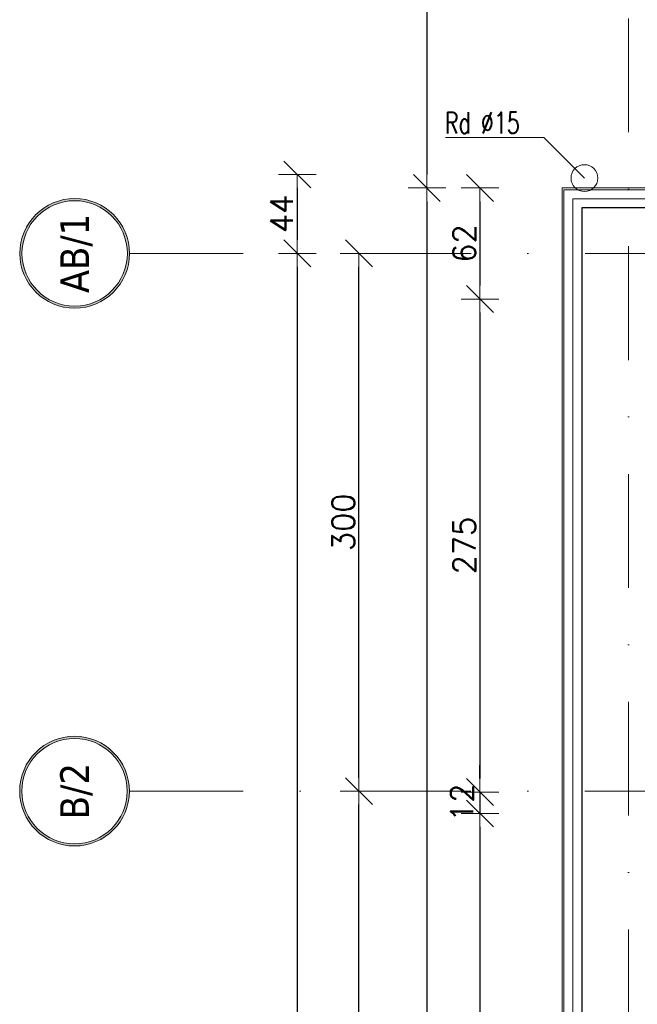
# Model space of a CAD drawing. Header units: millimetres. Extents: x 28291 to 177760, y -399809 to -170937.
# Tile 103 of 256: x 48578 to 48923, y -194758 to -194209. Entities that reach past the tile are written whole.
import ezdxf
from ezdxf.enums import TextEntityAlignment as Align

# ---------------------------------------------------------------- set-up
doc = ezdxf.new("R2010")
doc.units = ezdxf.units.MM
doc.linetypes.add('DASHDOT', pattern=[25.4, 12.7, -6.35, 0, -6.35])
doc.layers.get('0').update_dxf_attribs({"lineweight": 0})
for name, color, linetype, lineweight in [('!! 0_ Istn-sciany', 3, 'Continuous', 30), ('!! 0_ Istn-widok', 1, 'Continuous', 15), ('!! 0_ Opis', 8, 'Continuous', 13), ('!! wymiary osi', 250, 'Continuous', 9), ('0-osie-liniA', 14, 'DASHDOT', 5), ('0-osie-tx', 66, 'Continuous', 9)]:
    doc.layers.add(name, color=color, linetype=linetype, lineweight=lineweight)
doc.layers.add('!! 1_tynk zewn nowy wykon.', color=7, linetype='Continuous', lineweight=13, true_color=0x949494)
doc.layers.add('!! 2_remont ocieplenie wykon', color=7, linetype='Continuous', lineweight=13, true_color=0x949494)
doc.styles.add('ARCHETYP', font='romans.shx', dxfattribs={"height": 15})
doc.styles.add('TAHOMA', font='tahoma.ttf')
doc.styles.add('TXT', font='simplex.shx')
doc.linetypes.add('ZIGZAG', pattern='A,0.00254,-5.08,[131,ltypeshp.shx,S=5.08,R=0,X=-5.08,Y=0],-10.16,[131,ltypeshp.shx,S=5.08,R=180,X=5.08,Y=0],-5.08', length=20.32254)
doc.dimstyles.new('DIM50', dxfattribs={"dimscale": 5, "dimtxt": 2.5, "dimasz": 1.5, "dimexe": 0, "dimexo": 0, "dimgap": 0.5, "dimtad": 1, "dimdec": 4, "dimrnd": 0.5, "dimdsep": 46, "dimtxsty": 'TXT', "dimblk1": 'TICK1', "dimblk2": 'TICK1', "dimsah": 1, "dimcen": 0, "dimse1": 1, "dimse2": 1, "dimclrd": 1, "dimclre": 7, "dimclrt": 9, "dimadec": 0, "dimazin": 0, "dimtfac": 1, "dimtdec": 4, "dimtmove": 2, "dimatfit": 3, "dimldrblk": 'TICK1', "dimfxl": 1, "dimtolj": 1, "dimarcsym": 0})

# ---------------------------------------------------------------- blocks, each defined once
blk = doc.blocks.new('*U80')
h = blk.add_hatch(color=256)
edge = h.paths.add_edge_path()
edge.add_arc((0, 0), 30.6, 0, 360)
edge = h.paths.add_edge_path(flags=17)
edge.add_arc((0, 0), 29.4, 0, 360)
for radius in [30.6, 29.4]:
    blk.add_circle((0, 0), radius)
at = {"style": 'TAHOMA', "flags": 8}
blk.add_attdef('ANSICHTSNUMMER', text='', height=16, dxfattribs=at).set_placement((0, 0), align=Align.MIDDLE_CENTER)
blk = doc.blocks.new('TICK1')
at = {"color": 2}
blk.add_line((-1, -1), (1, 1), dxfattribs=at)
at = {"color": 0}
for p, q in [((0, -1.4), (0, 1.4)), ((0, 0), (-1, 0))]:
    blk.add_line(p, q, dxfattribs=at)
blk = doc.blocks.new('*D3721')
at = {"layer": '!! wymiary osi', "color": 1, "lineweight": -2, "transparency": 16777216}
blk.add_line((48732.98, -194409.59), (48732.98, -195655.59), dxfattribs=at)
at = {"layer": 'DEFPOINTS', "color": 0, "transparency": 16777216}
for p in [(48761.96, -194402.09), (48732.98, -195663.09), (48761.96, -195663.09)]:
    blk.add_point(p, dxfattribs=at)
at = {"layer": '!! wymiary osi', "color": 1, "lineweight": -2, "transparency": 16777216, "xscale": 7.5, "yscale": 7.5, "zscale": 7.5}
for p, rotation in [((48732.98, -194402.09), 90), ((48732.98, -195663.09), 270)]:
    blk.add_blockref('TICK1', p, dxfattribs=dict(at, rotation=rotation))
at = {"layer": '!! wymiary osi', "color": 9, "transparency": 16777216, "insert": (48724.23, -195032.59), "char_height": 12.5, "attachment_point": 5, "rotation": 90, "style": 'TXT'}
blk.add_mtext('\\A1;1261', dxfattribs=at)
blk = doc.blocks.new('*D3723')
at = {"layer": '!! wymiary osi', "color": 1, "lineweight": -2, "transparency": 16777216}
blk.add_line((48767.37, -194994.59), (48767.37, -194709.59), dxfattribs=at)
at = {"layer": 'DEFPOINTS', "color": 0, "transparency": 16777216}
for p in [(48767.37, -194702.09), (48767.37, -194702.09), (48799.55, -195002.09)]:
    blk.add_point(p, dxfattribs=at)
at = {"layer": '!! wymiary osi', "color": 1, "lineweight": -2, "transparency": 16777216, "xscale": 7.5, "yscale": 7.5, "zscale": 7.5}
for p, rotation in [((48767.37, -194702.09), 90), ((48767.37, -195002.09), 270)]:
    blk.add_blockref('TICK1', p, dxfattribs=dict(at, rotation=rotation))
at = {"layer": '!! wymiary osi', "color": 9, "transparency": 16777216, "insert": (48758.62, -194852.09), "char_height": 12.5, "attachment_point": 5, "rotation": 90, "style": 'TXT'}
blk.add_mtext('\\A1;300', dxfattribs=at)
blk = doc.blocks.new('*D3724')
at = {"layer": '!! wymiary osi', "color": 1, "lineweight": -2, "transparency": 16777216}
blk.add_line((48767.37, -194694.59), (48767.37, -194409.59), dxfattribs=at)
at = {"layer": 'DEFPOINTS', "color": 0, "transparency": 16777216}
for p in [(48767.37, -194402.09), (48767.37, -194402.09), (48767.37, -194702.09)]:
    blk.add_point(p, dxfattribs=at)
at = {"layer": '!! wymiary osi', "color": 1, "lineweight": -2, "transparency": 16777216, "xscale": 7.5, "yscale": 7.5, "zscale": 7.5}
for p, rotation in [((48767.37, -194402.09), 90), ((48767.37, -194702.09), 270)]:
    blk.add_blockref('TICK1', p, dxfattribs=dict(at, rotation=rotation))
at = {"layer": '!! wymiary osi', "color": 9, "transparency": 16777216, "insert": (48758.62, -194552.09), "char_height": 12.5, "attachment_point": 5, "rotation": 90, "style": 'TXT'}
blk.add_mtext('\\A1;300', dxfattribs=at)
blk = doc.blocks.new('*D3756')
at = {"layer": '!! wymiary osi', "color": 1, "lineweight": -2, "transparency": 16777216}
blk.add_line((48910.21, -193735.89), (48879.21, -193735.89), dxfattribs=at)
at = {"layer": 'DEFPOINTS', "color": 0, "transparency": 16777216}
for p in [(48871.71, -193735.89), (48871.71, -194358.05), (48917.71, -194358.05)]:
    blk.add_point(p, dxfattribs=at)
at = {"layer": '!! wymiary osi', "color": 1, "lineweight": -2, "transparency": 16777216, "xscale": 7.5, "yscale": 7.5, "zscale": 7.5, "rotation": 180}
blk.add_blockref('TICK1', (48871.71, -193735.89), dxfattribs=at)
at = {"layer": '!! wymiary osi', "color": 1, "lineweight": -2, "transparency": 16777216, "xscale": 7.5, "yscale": 7.5, "zscale": 7.5}
blk.add_blockref('TICK1', (48917.71, -193735.89), dxfattribs=at)
at = {"layer": '!! wymiary osi', "color": 9, "transparency": 16777216, "insert": (48894.71, -193727.14), "char_height": 12.5, "attachment_point": 5, "style": 'TXT'}
blk.add_mtext('\\A1;46', dxfattribs=at)
blk = doc.blocks.new('*D3757')
at = {"layer": '!! wymiary osi', "color": 1, "lineweight": -2, "transparency": 16777216}
blk.add_line((48732.98, -194365.55), (48732.98, -194394.59), dxfattribs=at)
at = {"layer": 'DEFPOINTS', "color": 0, "transparency": 16777216}
for p in [(48917.71, -194358.05), (48732.98, -194402.09), (48917.71, -194402.09)]:
    blk.add_point(p, dxfattribs=at)
at = {"layer": '!! wymiary osi', "color": 1, "lineweight": -2, "transparency": 16777216, "xscale": 7.5, "yscale": 7.5, "zscale": 7.5}
for p, rotation in [((48732.98, -194358.05), 90), ((48732.98, -194402.09), 270)]:
    blk.add_blockref('TICK1', p, dxfattribs=dict(at, rotation=rotation))
at = {"layer": '!! wymiary osi', "color": 9, "transparency": 16777216, "insert": (48724.23, -194380.07), "char_height": 12.5, "attachment_point": 5, "rotation": 90, "style": 'TXT'}
blk.add_mtext('\\A1;44', dxfattribs=at)
blk = doc.blocks.new('*D2208')
at = {"layer": '!! wymiary osi', "color": 1, "lineweight": -2, "transparency": 16777216}
blk.add_line((48805.28, -193824.91), (48805.28, -194295.09), dxfattribs=at)
at = {"layer": 'DEFPOINTS', "color": 0, "transparency": 16777216}
for p in [(49809.21, -193817.41), (48805.28, -194302.59), (49809.21, -194302.59)]:
    blk.add_point(p, dxfattribs=at)
at = {"layer": '!! wymiary osi', "color": 1, "lineweight": -2, "transparency": 16777216, "xscale": 7.5, "yscale": 7.5, "zscale": 7.5}
for p, rotation in [((48805.28, -193817.41), 90), ((48805.28, -194302.59), 270)]:
    blk.add_blockref('TICK1', p, dxfattribs=dict(at, rotation=rotation))
at = {"layer": '!! wymiary osi', "color": 9, "transparency": 16777216, "insert": (48796.53, -194060), "char_height": 12.5, "attachment_point": 5, "rotation": 90, "style": 'TXT'}
blk.add_mtext('\\A1;485', dxfattribs=at)
blk = doc.blocks.new('*D2209')
at = {"layer": '!! wymiary osi', "color": 1, "lineweight": -2, "transparency": 16777216}
blk.add_line((48805.28, -194310.09), (48805.28, -195629.09), dxfattribs=at)
at = {"layer": 'DEFPOINTS', "color": 0, "transparency": 16777216}
for p in [(48891.21, -194302.59), (48805.28, -195636.59), (48891.21, -195636.59)]:
    blk.add_point(p, dxfattribs=at)
at = {"layer": '!! wymiary osi', "color": 1, "lineweight": -2, "transparency": 16777216, "xscale": 7.5, "yscale": 7.5, "zscale": 7.5}
for p, rotation in [((48805.28, -194302.59), 90), ((48805.28, -195636.59), 270)]:
    blk.add_blockref('TICK1', p, dxfattribs=dict(at, rotation=rotation))
at = {"layer": '!! wymiary osi', "color": 9, "transparency": 16777216, "insert": (48796.53, -194969.59), "char_height": 12.5, "attachment_point": 5, "rotation": 90, "style": 'TXT'}
blk.add_mtext('\\A1;1334', dxfattribs=at)
blk = doc.blocks.new('*D2210')
at = {"layer": '!! wymiary osi', "color": 1, "lineweight": -2, "transparency": 16777216}
blk.add_line((48834.89, -194310.09), (48834.89, -194357.09), dxfattribs=at)
at = {"layer": 'DEFPOINTS', "color": 0, "transparency": 16777216}
for p in [(48954.71, -194302.59), (48834.89, -194364.59), (48942.71, -194364.59)]:
    blk.add_point(p, dxfattribs=at)
at = {"layer": '!! wymiary osi', "color": 1, "lineweight": -2, "transparency": 16777216, "xscale": 7.5, "yscale": 7.5, "zscale": 7.5}
for p, rotation in [((48834.89, -194302.59), 90), ((48834.89, -194364.59), 270)]:
    blk.add_blockref('TICK1', p, dxfattribs=dict(at, rotation=rotation))
at = {"layer": '!! wymiary osi', "color": 9, "transparency": 16777216, "insert": (48826.14, -194333.59), "char_height": 12.5, "attachment_point": 5, "rotation": 90, "style": 'TXT'}
blk.add_mtext('\\A1;62', dxfattribs=at)
blk = doc.blocks.new('*D2211')
at = {"layer": '!! wymiary osi', "color": 1, "lineweight": -2, "transparency": 16777216}
blk.add_line((48834.89, -194372.09), (48834.89, -194632.09), dxfattribs=at)
at = {"layer": 'DEFPOINTS', "color": 0, "transparency": 16777216}
for p in [(48942.71, -194364.59), (48834.89, -194639.59), (48942.71, -194639.59)]:
    blk.add_point(p, dxfattribs=at)
at = {"layer": '!! wymiary osi', "color": 1, "lineweight": -2, "transparency": 16777216, "xscale": 7.5, "yscale": 7.5, "zscale": 7.5}
for p, rotation in [((48834.89, -194364.59), 90), ((48834.89, -194639.59), 270)]:
    blk.add_blockref('TICK1', p, dxfattribs=dict(at, rotation=rotation))
at = {"layer": '!! wymiary osi', "color": 9, "transparency": 16777216, "insert": (48826.14, -194502.09), "char_height": 12.5, "attachment_point": 5, "rotation": 90, "style": 'TXT'}
blk.add_mtext('\\A1;275', dxfattribs=at)
blk = doc.blocks.new('*D2212')
at = {"layer": '!! wymiary osi', "color": 1, "lineweight": -2, "transparency": 16777216}
for p, q in [((48834.89, -194632.09), (48834.89, -194624.59)), ((48834.89, -194639.59), (48834.89, -194651.59)), ((48834.89, -194659.09), (48834.89, -194666.59))]:
    blk.add_line(p, q, dxfattribs=at)
at = {"layer": 'DEFPOINTS', "color": 0, "transparency": 16777216}
for p in [(48942.71, -194639.59), (48834.89, -194651.59), (48942.71, -194651.59)]:
    blk.add_point(p, dxfattribs=at)
at = {"layer": '!! wymiary osi', "color": 1, "lineweight": -2, "transparency": 16777216, "xscale": 7.5, "yscale": 7.5, "zscale": 7.5}
for p, rotation in [((48834.89, -194639.59), 270), ((48834.89, -194651.59), 90)]:
    blk.add_blockref('TICK1', p, dxfattribs=dict(at, rotation=rotation))
at = {"layer": '!! wymiary osi', "color": 9, "transparency": 16777216, "insert": (48824.89, -194645.59), "char_height": 12.5, "attachment_point": 5, "rotation": 90, "style": 'TXT'}
blk.add_mtext('\\A1;12', dxfattribs=at)
blk = doc.blocks.new('*D2213')
at = {"layer": '!! wymiary osi', "color": 1, "lineweight": -2, "transparency": 16777216}
blk.add_line((48834.89, -194659.09), (48834.89, -194901.09), dxfattribs=at)
at = {"layer": 'DEFPOINTS', "color": 0, "transparency": 16777216}
for p in [(48942.71, -194651.59), (48834.89, -194908.59), (48942.71, -194908.59)]:
    blk.add_point(p, dxfattribs=at)
at = {"layer": '!! wymiary osi', "color": 1, "lineweight": -2, "transparency": 16777216, "xscale": 7.5, "yscale": 7.5, "zscale": 7.5}
for p, rotation in [((48834.89, -194651.59), 90), ((48834.89, -194908.59), 270)]:
    blk.add_blockref('TICK1', p, dxfattribs=dict(at, rotation=rotation))
at = {"layer": '!! wymiary osi', "color": 9, "transparency": 16777216, "insert": (48826.14, -194780.09), "char_height": 12.5, "attachment_point": 5, "rotation": 90, "style": 'TXT'}
blk.add_mtext('\\A1;257', dxfattribs=at)
blk = doc.blocks.new('*D2221')
at = {"layer": '!! wymiary osi', "color": 1, "lineweight": -2, "transparency": 16777216}
blk.add_line((48888.21, -193749.32), (49791.21, -193749.32), dxfattribs=at)
at = {"layer": 'DEFPOINTS', "color": 0, "transparency": 16777216}
for p in [(49798.71, -193749.32), (48880.71, -194277.59), (49798.71, -194277.59)]:
    blk.add_point(p, dxfattribs=at)
at = {"layer": '!! wymiary osi', "color": 1, "lineweight": -2, "transparency": 16777216, "xscale": 7.5, "yscale": 7.5, "zscale": 7.5, "rotation": 180}
blk.add_blockref('TICK1', (48880.71, -193749.32), dxfattribs=at)
at = {"layer": '!! wymiary osi', "color": 1, "lineweight": -2, "transparency": 16777216, "xscale": 7.5, "yscale": 7.5, "zscale": 7.5}
blk.add_blockref('TICK1', (49798.71, -193749.32), dxfattribs=at)
at = {"layer": '!! wymiary osi', "color": 9, "transparency": 16777216, "insert": (49339.71, -193740.57), "char_height": 12.5, "attachment_point": 5, "style": 'TXT'}
blk.add_mtext('\\A1;918', dxfattribs=at)
blk = doc.blocks.new('*D2227')
at = {"layer": '!! wymiary osi', "color": 1, "lineweight": -2, "transparency": 16777216}
blk.add_line((48888.21, -193779.13), (48935.21, -193779.13), dxfattribs=at)
at = {"layer": 'DEFPOINTS', "color": 0, "transparency": 16777216}
for p in [(48942.71, -193779.13), (48880.71, -194277.59), (48942.71, -194339.59)]:
    blk.add_point(p, dxfattribs=at)
at = {"layer": '!! wymiary osi', "color": 1, "lineweight": -2, "transparency": 16777216, "xscale": 7.5, "yscale": 7.5, "zscale": 7.5, "rotation": 180}
blk.add_blockref('TICK1', (48880.71, -193779.13), dxfattribs=at)
at = {"layer": '!! wymiary osi', "color": 1, "lineweight": -2, "transparency": 16777216, "xscale": 7.5, "yscale": 7.5, "zscale": 7.5}
blk.add_blockref('TICK1', (48942.71, -193779.13), dxfattribs=at)
at = {"layer": '!! wymiary osi', "color": 9, "transparency": 16777216, "insert": (48911.71, -193770.38), "char_height": 12.5, "attachment_point": 5, "style": 'TXT'}
blk.add_mtext('\\A1;62', dxfattribs=at)
blk = doc.blocks.new('BLOK OSI')
at = {"layer": '0-osie-liniA', "ltscale": 5}
for points in [[(48917.71142, -193635.47368), (48917.71142, -195993.9543)], [(48639.33021, -194402.0883), (55424.2848, -194402.0883)], [(48639.25763, -194702.0883), (55442.2848, -194702.0883)]]:
    blk.add_lwpolyline(points, dxfattribs=at)
at = {"layer": '0-osie-tx'}
ref = blk.add_blockref('*U80', (48608.73021, -194402.0883), dxfattribs=dict(at, rotation=270))
ref.add_attrib('ANSICHTSNUMMER', 'AB/1', dxfattribs={"layer": '0', "height": 16, "rotation": 90, "style": 'TAHOMA', "flags": 8}).set_placement((48608.73021, -194402.0883), align=Align.MIDDLE_CENTER)
ref = blk.add_blockref('*U80', (48608.65763, -194702.0883), dxfattribs=dict(at, rotation=270))
ref.add_attrib('ANSICHTSNUMMER', 'B/2', dxfattribs={"layer": '0', "height": 16, "rotation": 90, "style": 'TAHOMA', "flags": 8}).set_placement((48608.65763, -194702.0883), align=Align.MIDDLE_CENTER)
at = {"layer": '!! wymiary osi'}
dim = blk.add_linear_dim(base=(48871.71142, -193735.89158), p1=(48917.71142, -194358.04847), p2=(48871.71142, -194358.04847), dimstyle='DIM50', dxfattribs=at)
dim.commit()
dim.dimension.update_dxf_attribs({"geometry": '*D3756', "text_midpoint": (48894.71142, -193727.14158)})
for base, p1, p2, picture, middle in [((48732.97828, -194402.0883), (48917.71142, -194358.04847), (48917.71142, -194402.0883), '*D3757', (48724.22828, -194380.06839)), ((48732.97828, -195663.0883), (48761.95606, -194402.0883), (48761.95606, -195663.0883), '*D3721', (48724.22828, -195032.5883)), ((48767.36541, -194402.0883), (48767.36541, -194702.0883), (48767.36541, -194402.0883), '*D3724', (48758.61541, -194552.0883)), ((48767.36541, -194702.0883), (48799.55338, -195002.0883), (48767.36541, -194702.0883), '*D3723', (48758.61541, -194852.0883))]:
    dim = blk.add_linear_dim(base=base, p1=p1, p2=p2, angle=90, dimstyle='DIM50', dxfattribs=at)
    dim.commit()
    dim.dimension.update_dxf_attribs({"geometry": picture, "text_midpoint": middle})

msp = doc.modelspace()

# ---------------------------------------------------------------- linework, layer by layer
at = {"layer": '!! 0_ Istn-sciany'}
msp.add_line((48891.71142, -194313.5883), (48891.71142, -195625.5883), dxfattribs=at)
msp.add_lwpolyline([(48954.71142, -194313.5883), (48891.71142, -194313.5883)], dxfattribs=at)
at = {"layer": '!! 0_ Istn-widok'}
msp.add_circle((48893.21142, -194297.0883), 7.5, dxfattribs=at)
at = {"layer": '!! 0_ Opis'}
for points in [[(48870.57423, -194274.4511), (48815.68889, -194274.4511)], [(48870.57423, -194274.4511), (48893.21142, -194297.0883)]]:
    msp.add_lwpolyline(points, dxfattribs=at)
at = {"layer": '!! 1_tynk zewn nowy wykon.'}
for points in [[(48954.71142, -195636.5883), (48880.71142, -195636.5883), (48880.71142, -194302.5883), (48954.71142, -194302.5883)], [(48954.71142, -195635.5883), (48881.71142, -195635.5883), (48881.71142, -194303.5883), (48954.71142, -194303.5883)]]:
    msp.add_lwpolyline(points, dxfattribs=at)
at = {"layer": '!! 2_remont ocieplenie wykon', "linetype": 'ZIGZAG', "ltscale": 0.75}
msp.add_lwpolyline([(48954.71142, -195630.5883), (48886.71142, -195630.5883), (48886.71142, -194308.5883), (48954.71142, -194308.5883)], dxfattribs=at)

# ---------------------------------------------------------------- block references
at = {"layer": '!! 0_ Istn-sciany'}
msp.add_blockref('BLOK OSI', (0, 63), dxfattribs=at)

# ---------------------------------------------------------------- texts
at = {"layer": '!! 0_ Opis', "style": 'ARCHETYP', "width": 0.7}
msp.add_text('Rd %%C15', height=12, rotation=360, dxfattribs=at).set_placement((48815.32858, -194272.27771))

# ---------------------------------------------------------------- dimensions: what is measured, and where the dimension line sits
at = {"layer": '!! wymiary osi'}
for base, p2, picture, middle in [((49798.71142, -193749.32362), (49798.71142, -194277.58831), '*D2221', (49339.71142, -193740.57362)), ((48942.71142, -193779.12584), (48942.71142, -194339.5883), '*D2227', (48911.71142, -193770.37584))]:
    dim = msp.add_linear_dim(base=base, p1=(48880.71142, -194277.5883), p2=p2, dimstyle='DIM50', dxfattribs=at)
    dim.commit()
    dim.dimension.update_dxf_attribs({"geometry": picture, "text_midpoint": middle})
for base, p1, p2, picture, middle in [((48805.275204, -194302.588303), (49809.211424, -193817.41105), (49809.211424, -194302.588303), '*D2208', (48796.525204, -194059.999676)), ((48805.2752, -195636.5883), (48891.21142, -194302.5883), (48891.21142, -195636.5883), '*D2209', (48796.5252, -194969.5883)), ((48834.89139, -194364.5883), (48954.71142, -194302.5883), (48942.71142, -194364.5883), '*D2210', (48826.14139, -194333.5883)), ((48834.89139, -194639.5883), (48942.71142, -194364.5883), (48942.71142, -194639.5883), '*D2211', (48826.14139, -194502.0883)), ((48834.89139, -194651.5883), (48942.71142, -194639.5883), (48942.71142, -194651.5883), '*D2212', (48824.89139, -194645.5883)), ((48834.89139, -194908.5883), (48942.71142, -194651.5883), (48942.71142, -194908.5883), '*D2213', (48826.14139, -194780.0883))]:
    dim = msp.add_linear_dim(base=base, p1=p1, p2=p2, angle=90, dimstyle='DIM50', dxfattribs=at)
    dim.commit()
    dim.dimension.update_dxf_attribs({"geometry": picture, "text_midpoint": middle})

doc.saveas('drawing.dxf')
